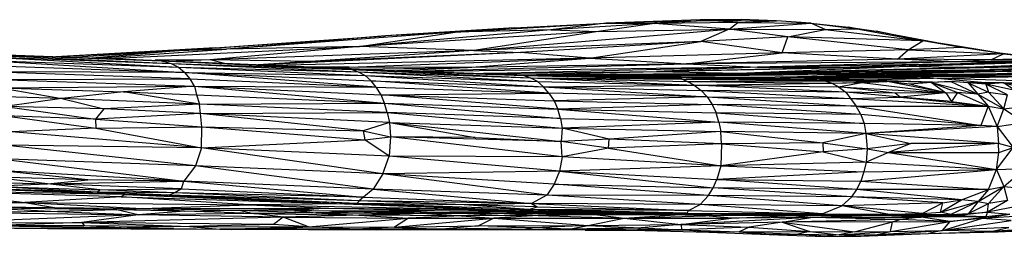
# Paper-space layout '_Frontal' of a CAD drawing. Header units: millimetres. Extents: x 71 to 679, y -2 to 78.
# Tile 9 of 10: x 547 to 635, y 1 to 20. Entities that reach past the tile are written whole.
import ezdxf

# ---------------------------------------------------------------- set-up
doc = ezdxf.new("R2010")
doc.units = ezdxf.units.MM

psp = doc.layouts.new('_Frontal')

# ---------------------------------------------------------------- linework, layer by layer
at = {"color": 7, "linetype": 'Continuous', "lineweight": 25}
for p, q in [((585.627, 18.811), (599.138, 19.647)), ((590.897, 19.212), (599.138, 19.647)), ((599.138, 19.647), (594.177, 19.023)), ((603.457, 19.61), (594.177, 19.023)), ((603.457, 19.61), (598.451, 18.887)), ((607.54, 19.936), (599.138, 19.647)), ((599.138, 19.647), (608.278, 19.859)), ((599.138, 19.647), (603.457, 19.61)), ((608.278, 19.859), (603.457, 19.61)), ((610.896, 19.693), (603.457, 19.61)), ((610.127, 19.095), (603.457, 19.61)), ((611.204, 19.947), (607.54, 19.936)), ((607.54, 19.936), (608.278, 19.859)), ((608.278, 19.859), (611.204, 19.947)), ((610.896, 19.693), (608.278, 19.859)), ((608.278, 19.859), (614.36, 19.837)), ((610.127, 19.095), (610.896, 19.693)), ((610.127, 19.095), (617.424, 19.642)), ((610.896, 19.693), (614.36, 19.837)), ((610.896, 19.693), (617.424, 19.642)), ((614.36, 19.837), (611.204, 19.947)), ((617.424, 19.642), (614.36, 19.837)), ((618.707, 19.058), (617.424, 19.642)), ((617.424, 19.642), (621.533, 19.139)), ((617.424, 19.642), (620.792, 19.263)), ((560.123, 17.124), (579.405, 18.487)), ((564.182, 17.43), (579.405, 18.487)), ((585.627, 18.811), (565.18, 17.316)), ((579.405, 18.487), (565.18, 17.316)), ((594.177, 19.023), (577.077, 17.537)), ((598.451, 18.887), (577.077, 17.537)), ((577.077, 17.537), (585.627, 18.811)), ((590.897, 19.212), (579.405, 18.487)), ((585.627, 18.811), (579.405, 18.487)), ((590.897, 19.212), (585.627, 18.811)), ((594.177, 19.023), (585.627, 18.811)), ((587.302, 17.185), (610.127, 19.095)), ((598.451, 18.887), (587.302, 17.185)), ((594.177, 19.023), (598.451, 18.887)), ((598.451, 18.887), (610.127, 19.095)), ((610.127, 19.095), (607.6, 17.99)), ((615.391, 18.421), (610.127, 19.095)), ((610.127, 19.095), (618.707, 19.058)), ((615.391, 18.421), (618.707, 19.058)), ((618.707, 19.058), (621.533, 19.139)), ((618.707, 19.058), (627.443, 18.049)), ((621.533, 19.139), (620.792, 19.263)), ((620.792, 19.263), (623.269, 18.905)), ((621.533, 19.139), (627.443, 18.049)), ((621.533, 19.139), (623.269, 18.905)), ((627.443, 18.049), (623.269, 18.905)), ((623.269, 18.905), (629.666, 17.715)), ((607.6, 17.99), (587.302, 17.185)), ((607.6, 17.99), (591.479, 16.99)), ((597.633, 16.495), (607.6, 17.99)), ((615.391, 18.421), (607.6, 17.99)), ((614.881, 16.96), (607.6, 17.99)), ((614.881, 16.96), (615.391, 18.421)), ((626.145, 17.251), (615.391, 18.421)), ((627.443, 18.049), (615.391, 18.421)), ((626.145, 17.251), (627.443, 18.049)), ((630.909, 17.454), (627.443, 18.049)), ((629.666, 17.715), (627.443, 18.049)), ((630.909, 17.454), (629.666, 17.715)), ((633.626, 17.077), (629.666, 17.715)), ((543.27, 16.81), (560.247, 16.025)), ((559.339, 16.243), (543.27, 16.81)), ((543.597, 16.848), (559.339, 16.243)), ((543.597, 16.848), (557.063, 16.383)), ((564.182, 17.43), (549.925, 16.63)), ((560.123, 17.124), (550.034, 16.626)), ((551.336, 16.581), (560.123, 17.124)), ((553.142, 16.519), (560.123, 17.124)), ((553.642, 16.501), (565.18, 17.316)), ((554.684, 16.466), (577.077, 17.537)), ((560.123, 17.124), (564.182, 17.43)), ((565.18, 17.316), (560.123, 17.124)), ((577.077, 17.537), (563.722, 16.347)), ((587.302, 17.185), (563.722, 16.347)), ((577.077, 17.537), (565.18, 17.316)), ((591.479, 16.99), (568.353, 15.893)), ((587.302, 17.185), (572.699, 16.191)), ((591.479, 16.99), (572.699, 16.191)), ((587.302, 17.185), (577.077, 17.537)), ((587.302, 17.185), (591.479, 16.99)), ((597.633, 16.495), (591.479, 16.99)), ((614.881, 16.96), (597.633, 16.495)), ((606.323, 15.998), (614.881, 16.96)), ((626.145, 17.251), (614.881, 16.96)), ((625.181, 16.412), (614.881, 16.96)), ((625.181, 16.412), (626.145, 17.251)), ((634.67, 16.885), (625.181, 16.412)), ((630.909, 17.454), (626.145, 17.251)), ((626.145, 17.251), (634.67, 16.885)), ((634.67, 16.885), (630.909, 17.454)), ((633.626, 17.077), (630.909, 17.454)), ((633.539, 16.361), (634.67, 16.885)), ((634.67, 16.885), (633.626, 17.077)), ((633.626, 17.077), (637.218, 16.623)), ((634.67, 16.885), (638.62, 16.478)), ((543.386, 16.621), (560.91, 15.682)), ((543.386, 16.621), (560.247, 16.025)), ((543.71, 16.292), (561.473, 15.22)), ((543.71, 16.292), (560.91, 15.682)), ((557.063, 16.383), (559.339, 16.243)), ((557.063, 16.383), (578.454, 15.453)), ((563.722, 16.347), (558.811, 16.307)), ((559.339, 16.243), (560.247, 16.025)), ((578.454, 15.453), (559.339, 16.243)), ((559.339, 16.243), (576.407, 15.493)), ((560.247, 16.025), (560.91, 15.682)), ((560.247, 16.025), (576.977, 15.286)), ((560.247, 16.025), (576.407, 15.493)), ((563.722, 16.347), (560.696, 16.225)), ((572.699, 16.191), (563.722, 16.347)), ((564.9, 16.043), (563.722, 16.347)), ((572.699, 16.191), (568.038, 15.906)), ((597.633, 16.495), (569.264, 15.853)), ((576.157, 15.697), (597.633, 16.495)), ((581.599, 15.346), (606.323, 15.998)), ((586.74, 15.645), (597.633, 16.495)), ((606.323, 15.998), (586.74, 15.645)), ((597.633, 16.495), (606.323, 15.998)), ((625.181, 16.412), (606.323, 15.998)), ((630.402, 16.175), (606.323, 15.998)), ((606.323, 15.998), (612.66, 15.697)), ((610.988, 15.164), (646.646, 15.958)), ((630.402, 16.175), (612.66, 15.697)), ((629.272, 15.972), (612.66, 15.697)), ((619.982, 15.701), (649.474, 16.562)), ((630.402, 16.175), (625.181, 16.412)), ((633.539, 16.361), (625.181, 16.412)), ((625.371, 15.746), (655.682, 16.674)), ((625.371, 15.746), (652.577, 16.667)), ((633.539, 16.361), (630.402, 16.175)), ((634.11, 16.113), (630.402, 16.175)), ((635.55, 16.156), (630.402, 16.175)), ((630.65, 15.665), (655.682, 16.674)), ((646.646, 15.958), (630.65, 15.665)), ((633.441, 15.472), (646.646, 15.958)), ((638.62, 16.478), (633.539, 16.361)), ((638.894, 16.253), (633.539, 16.361)), ((633.539, 16.361), (640.041, 16.287)), ((543.979, 15.84), (561.473, 15.22)), ((561.951, 14.653), (544.421, 15.263)), ((561.473, 15.22), (544.421, 15.263)), ((560.91, 15.682), (561.473, 15.22)), ((560.91, 15.682), (577.583, 14.944)), ((560.91, 15.682), (576.977, 15.286)), ((561.951, 14.653), (561.473, 15.22)), ((578.579, 13.903), (561.473, 15.22)), ((561.473, 15.22), (578.131, 14.477)), ((561.473, 15.22), (577.583, 14.944)), ((576.157, 15.697), (572.114, 15.729)), ((574.394, 15.63), (576.157, 15.697)), ((586.74, 15.645), (576.157, 15.697)), ((576.407, 15.493), (576.977, 15.286)), ((578.454, 15.453), (576.407, 15.493)), ((576.407, 15.493), (592.347, 14.74)), ((576.407, 15.493), (591.773, 14.948)), ((576.977, 15.286), (577.583, 14.944)), ((576.977, 15.286), (592.984, 14.396)), ((576.977, 15.286), (592.347, 14.74)), ((577.277, 15.504), (586.74, 15.645)), ((578.454, 15.453), (591.773, 14.948)), ((578.454, 15.453), (590.836, 15.032)), ((580.393, 15.387), (586.74, 15.645)), ((612.66, 15.697), (583.249, 15.29)), ((589.056, 15.119), (588.167, 15.123)), ((588.433, 15.113), (589.056, 15.119)), ((588.566, 15.109), (589.056, 15.119)), ((612.66, 15.697), (589.056, 15.119)), ((589.056, 15.119), (603.646, 15.296)), ((589.056, 15.119), (590.574, 15.041)), ((591.773, 14.948), (590.836, 15.032)), ((590.836, 15.032), (605.903, 14.615)), ((590.836, 15.032), (603.962, 14.719)), ((591.718, 15.011), (603.646, 15.296)), ((591.905, 15.006), (610.988, 15.164)), ((594.731, 14.939), (610.988, 15.164)), ((607.767, 15.027), (595.577, 14.919)), ((607.33, 15.02), (597.139, 14.882)), ((637.059, 15.476), (597.673, 14.869)), ((619.442, 15.126), (597.997, 14.861)), ((619.442, 15.126), (598.922, 14.839)), ((624.085, 15.058), (599.755, 14.819)), ((637.059, 15.476), (602.033, 14.939)), ((603.646, 15.296), (625.371, 15.746)), ((603.646, 15.296), (619.982, 15.701)), ((612.66, 15.697), (603.646, 15.296)), ((603.646, 15.296), (610.988, 15.164)), ((607.965, 15.03), (610.988, 15.164)), ((608.43, 15.037), (633.441, 15.472)), ((610.988, 15.164), (625.371, 15.746)), ((610.988, 15.164), (630.65, 15.665)), ((610.988, 15.164), (633.441, 15.472)), ((612.66, 15.697), (619.982, 15.701)), ((634.085, 15.088), (614.249, 14.807)), ((614.249, 14.807), (624.085, 15.058)), ((619.442, 15.126), (645.251, 15.494)), ((619.442, 15.126), (637.059, 15.476)), ((624.085, 15.058), (619.442, 15.126)), ((619.982, 15.701), (625.371, 15.746)), ((621.907, 14.841), (634.085, 15.088)), ((645.251, 15.494), (624.085, 15.058)), ((624.085, 15.058), (634.085, 15.088)), ((630.65, 15.665), (625.371, 15.746)), ((626.978, 14.846), (637.814, 15.093)), ((626.978, 14.846), (634.085, 15.088)), ((651.611, 15.72), (633.441, 15.472)), ((633.441, 15.472), (633.833, 15.426)), ((645.251, 15.494), (634.085, 15.088)), ((634.085, 15.088), (658.128, 15.479)), ((637.814, 15.093), (634.085, 15.088)), ((544.721, 14.599), (561.951, 14.653)), ((544.721, 14.599), (562.343, 13.984)), ((562.343, 13.984), (561.951, 14.653)), ((561.951, 14.653), (578.579, 13.903)), ((577.583, 14.944), (578.131, 14.477)), ((577.583, 14.944), (593.538, 13.928)), ((577.583, 14.944), (592.984, 14.396)), ((578.579, 13.903), (578.131, 14.477)), ((594.02, 13.348), (578.131, 14.477)), ((578.131, 14.477), (593.538, 13.928)), ((591.773, 14.948), (592.347, 14.74)), ((591.773, 14.948), (605.903, 14.615)), ((592.984, 14.396), (592.347, 14.74)), ((592.347, 14.74), (607.016, 14.071)), ((592.347, 14.74), (605.903, 14.615)), ((592.347, 14.74), (606.386, 14.41)), ((592.984, 14.396), (593.538, 13.928)), ((592.984, 14.396), (607.016, 14.071)), ((602.033, 14.939), (597.429, 14.875)), ((597.641, 14.87), (602.033, 14.939)), ((614.249, 14.807), (601.756, 14.772)), ((614.249, 14.807), (603.63, 14.727)), ((605.903, 14.615), (603.962, 14.719)), ((620.309, 14.521), (603.962, 14.719)), ((606.386, 14.41), (605.903, 14.615)), ((605.903, 14.615), (620.309, 14.521)), ((605.903, 14.615), (618.619, 14.474)), ((606.386, 14.41), (618.619, 14.474)), ((607.016, 14.071), (606.386, 14.41)), ((606.386, 14.41), (619.296, 14.265)), ((606.806, 14.684), (614.249, 14.807)), ((607.016, 14.071), (619.296, 14.265)), ((608.559, 14.663), (615.566, 14.716)), ((611.577, 14.627), (615.566, 14.716)), ((621.907, 14.841), (614.249, 14.807)), ((615.566, 14.716), (614.249, 14.807)), ((615.245, 14.582), (622.179, 14.563)), ((615.566, 14.716), (626.978, 14.846)), ((615.566, 14.716), (621.907, 14.841)), ((622.179, 14.563), (615.566, 14.716)), ((628.412, 14.694), (615.566, 14.716)), ((618.619, 14.474), (620.309, 14.521)), ((619.296, 14.265), (618.619, 14.474)), ((618.619, 14.474), (624.255, 14.41)), ((619.296, 14.265), (624.255, 14.41)), ((619.296, 14.265), (621.998, 14.304)), ((619.922, 13.924), (619.296, 14.265)), ((619.922, 13.924), (621.998, 14.304)), ((624.255, 14.41), (620.309, 14.521)), ((622.179, 14.563), (620.557, 14.514)), ((626.978, 14.846), (621.907, 14.841)), ((621.998, 14.304), (624.255, 14.41)), ((621.998, 14.304), (629.49, 13.381)), ((622.179, 14.563), (628.412, 14.694)), ((622.179, 14.563), (628.314, 14.369)), ((623.493, 14.444), (622.179, 14.563)), ((624.06, 14.444), (623.06, 14.443)), ((624.255, 14.41), (624.06, 14.444)), ((626.264, 14.174), (624.06, 14.444)), ((628.227, 14.329), (624.06, 14.444)), ((624.06, 14.444), (626.387, 14.427)), ((629.49, 13.381), (624.255, 14.41)), ((626.264, 14.174), (624.255, 14.41)), ((628.227, 14.329), (626.264, 14.174)), ((629.49, 13.381), (626.264, 14.174)), ((626.387, 14.427), (628.227, 14.329)), ((626.387, 14.427), (627.83, 14.358)), ((637.93, 14.863), (626.978, 14.846)), ((628.412, 14.694), (626.978, 14.846)), ((627.83, 14.358), (629.963, 14.407)), ((627.83, 14.358), (628.227, 14.329)), ((629.963, 14.407), (628.227, 14.329)), ((628.227, 14.329), (629.49, 13.381)), ((628.227, 14.329), (630.552, 13.417)), ((628.227, 14.329), (632.365, 13.274)), ((628.412, 14.694), (637.93, 14.863)), ((640.701, 14.324), (628.412, 14.694)), ((632.706, 14.329), (628.412, 14.694)), ((629.963, 14.407), (632.365, 13.274)), ((631.509, 14.296), (629.963, 14.407)), ((631.438, 14.301), (633.058, 14.337)), ((631.509, 14.296), (632.365, 13.274)), ((631.509, 14.296), (633.316, 13.451)), ((633.094, 14.174), (631.509, 14.296)), ((634.666, 14.291), (631.689, 14.282)), ((633.058, 14.337), (634.666, 14.291)), ((633.058, 14.337), (634.645, 14.295)), ((634.666, 14.291), (633.094, 14.174)), ((633.094, 14.174), (633.316, 13.451)), ((635.004, 13.211), (633.094, 14.174)), ((635.696, 13.611), (633.094, 14.174)), ((634.645, 14.295), (637.843, 14.313)), ((634.645, 14.295), (634.666, 14.291)), ((634.645, 14.295), (637.077, 14.139)), ((634.645, 14.295), (637.561, 14.29)), ((635.696, 13.611), (634.666, 14.291)), ((637.124, 13.616), (634.666, 14.291)), ((634.666, 14.291), (637.077, 14.139)), ((544.986, 13.851), (562.343, 13.984)), ((544.986, 13.851), (550.457, 12.879)), ((544.986, 13.851), (555.97, 13.482)), ((555.97, 13.482), (550.457, 12.879)), ((562.343, 13.984), (555.97, 13.482)), ((562.783, 12.389), (555.97, 13.482)), ((555.97, 13.482), (562.524, 13.212)), ((562.343, 13.984), (562.524, 13.212)), ((562.343, 13.984), (579.324, 12.456)), ((562.343, 13.984), (579.023, 13.217)), ((562.343, 13.984), (578.579, 13.903)), ((562.524, 13.212), (562.783, 12.389)), ((562.524, 13.212), (579.324, 12.456)), ((579.023, 13.217), (578.579, 13.903)), ((578.579, 13.903), (594.02, 13.348)), ((579.023, 13.217), (594.02, 13.348)), ((579.324, 12.456), (579.023, 13.217)), ((594.83, 11.912), (579.023, 13.217)), ((579.023, 13.217), (594.485, 12.672)), ((593.538, 13.928), (607.016, 14.071)), ((594.02, 13.348), (593.538, 13.928)), ((593.538, 13.928), (608.155, 13.026)), ((593.538, 13.928), (607.617, 13.608)), ((594.02, 13.348), (594.485, 12.672)), ((608.155, 13.026), (594.02, 13.348)), ((607.016, 14.071), (607.617, 13.608)), ((620.573, 13.456), (607.016, 14.071)), ((607.016, 14.071), (619.922, 13.924)), ((607.617, 13.608), (608.155, 13.026)), ((607.617, 13.608), (620.994, 12.873)), ((620.573, 13.456), (607.617, 13.608)), ((619.922, 13.924), (620.573, 13.456)), ((624.965, 13.374), (619.922, 13.924)), ((619.922, 13.924), (629.49, 13.381)), ((620.573, 13.456), (620.994, 12.873)), ((625.431, 13.014), (620.573, 13.456)), ((624.965, 13.374), (620.573, 13.456)), ((629.49, 13.381), (624.965, 13.374)), ((625.431, 13.014), (624.965, 13.374)), ((629.49, 13.381), (625.431, 13.014)), ((629.49, 13.381), (630.552, 13.417)), ((629.49, 13.381), (630.007, 12.617)), ((630.552, 13.417), (630.007, 12.617)), ((630.552, 13.417), (633.304, 12.184)), ((632.365, 13.274), (630.552, 13.417)), ((633.316, 13.451), (632.365, 13.274)), ((632.365, 13.274), (633.304, 12.184)), ((632.365, 13.274), (634.681, 11.949)), ((633.316, 13.451), (634.681, 11.949)), ((633.316, 13.451), (635.004, 13.211)), ((634.681, 11.949), (635.004, 13.211)), ((550.457, 12.879), (545.302, 13.021)), ((550.457, 12.879), (545.394, 12.178)), ((550.457, 12.879), (554.238, 11.947)), ((562.783, 12.389), (550.457, 12.879)), ((562.783, 12.389), (554.238, 11.947)), ((562.783, 12.389), (579.324, 12.456)), ((562.875, 11.534), (562.783, 12.389)), ((579.57, 11.633), (562.783, 12.389)), ((579.57, 11.633), (579.324, 12.456)), ((579.324, 12.456), (595.042, 11.098)), ((579.324, 12.456), (594.83, 11.912)), ((608.155, 13.026), (594.485, 12.672)), ((594.485, 12.672), (594.83, 11.912)), ((594.485, 12.672), (608.599, 12.352)), ((608.599, 12.352), (594.83, 11.912)), ((608.155, 13.026), (608.599, 12.352)), ((608.155, 13.026), (621.488, 12.205)), ((608.155, 13.026), (620.994, 12.873)), ((608.599, 12.352), (608.964, 11.595)), ((621.919, 11.448), (608.599, 12.352)), ((621.488, 12.205), (608.599, 12.352)), ((620.994, 12.873), (625.431, 13.014)), ((620.994, 12.873), (621.488, 12.205)), ((620.994, 12.873), (633.304, 12.184)), ((625.431, 13.014), (633.304, 12.184)), ((630.007, 12.617), (625.431, 13.014)), ((630.007, 12.617), (633.304, 12.184)), ((545.394, 12.178), (553.492, 11.033)), ((554.238, 11.947), (545.394, 12.178)), ((554.238, 11.947), (553.492, 11.033)), ((562.875, 11.534), (553.492, 11.033)), ((562.875, 11.534), (554.238, 11.947)), ((562.875, 11.534), (579.57, 11.633)), ((562.996, 10.351), (562.875, 11.534)), ((577.426, 9.999), (562.875, 11.534)), ((579.766, 10.734), (562.875, 11.534)), ((579.57, 11.633), (579.766, 10.734)), ((579.57, 11.633), (595.193, 10.236)), ((595.042, 11.098), (579.57, 11.633)), ((595.042, 11.098), (594.83, 11.912)), ((594.83, 11.912), (609.216, 10.767)), ((594.83, 11.912), (608.964, 11.595)), ((609.216, 10.767), (608.964, 11.595)), ((608.964, 11.595), (622.207, 10.628)), ((621.919, 11.448), (608.964, 11.595)), ((621.919, 11.448), (621.488, 12.205)), ((621.488, 12.205), (632.64, 10.458)), ((621.488, 12.205), (633.304, 12.184)), ((621.919, 11.448), (622.207, 10.628)), ((632.64, 10.458), (621.919, 11.448)), ((633.304, 12.184), (632.64, 10.458)), ((633.304, 12.184), (634.095, 10.382)), ((633.304, 12.184), (634.681, 11.949)), ((634.095, 10.382), (634.681, 11.949)), ((634.681, 11.949), (636.151, 12.142)), ((634.681, 11.949), (636.524, 10.733)), ((545.401, 11.331), (553.523, 10.221)), ((553.492, 11.033), (545.401, 11.331)), ((553.492, 11.033), (553.523, 10.221)), ((553.492, 11.033), (562.996, 10.351)), ((579.766, 10.734), (577.426, 9.999)), ((579.766, 10.734), (579.86, 9.457)), ((579.766, 10.734), (587.431, 9.398)), ((579.766, 10.734), (595.114, 9.033)), ((579.766, 10.734), (595.193, 10.236)), ((595.042, 11.098), (595.193, 10.236)), ((595.042, 11.098), (609.216, 10.767)), ((609.216, 10.767), (595.193, 10.236)), ((609.216, 10.767), (609.39, 9.919)), ((622.354, 9.751), (609.216, 10.767)), ((622.207, 10.628), (609.216, 10.767)), ((622.207, 10.628), (622.354, 9.751)), ((632.64, 10.458), (622.207, 10.628)), ((634.095, 10.382), (636.524, 10.733)), ((553.523, 10.221), (545.986, 9.908)), ((562.954, 8.452), (545.986, 9.908)), ((553.523, 10.221), (562.996, 10.351)), ((553.523, 10.221), (562.954, 8.452)), ((562.954, 8.452), (562.996, 10.351)), ((562.996, 10.351), (577.569, 9.186)), ((562.996, 10.351), (577.426, 9.999)), ((577.426, 9.999), (577.569, 9.186)), ((577.426, 9.999), (579.86, 9.457)), ((595.193, 10.236), (595.114, 9.033)), ((599.414, 9.232), (595.193, 10.236)), ((595.193, 10.236), (609.39, 9.919)), ((609.39, 9.919), (599.414, 9.232)), ((609.45, 8.83), (609.39, 9.919)), ((609.39, 9.919), (618.516, 8.904)), ((622.354, 9.751), (609.39, 9.919)), ((622.354, 9.751), (618.516, 8.904)), ((632.64, 10.458), (622.354, 9.751)), ((634.095, 10.382), (622.354, 9.751)), ((622.354, 9.751), (622.484, 8.37)), ((622.354, 9.751), (626.366, 8.853)), ((634.227, 8.861), (622.354, 9.751)), ((634.095, 10.382), (632.64, 10.458)), ((634.095, 10.382), (634.227, 8.861)), ((634.095, 10.382), (635.535, 8.503)), ((562.954, 8.452), (577.569, 9.186)), ((577.569, 9.186), (579.86, 9.457)), ((579.735, 7.716), (577.569, 9.186)), ((579.86, 9.457), (579.735, 7.716)), ((595.114, 9.033), (579.86, 9.457)), ((587.431, 9.398), (579.86, 9.457)), ((595.215, 7.657), (579.86, 9.457)), ((587.431, 9.398), (595.114, 9.033)), ((599.414, 9.232), (595.114, 9.033)), ((595.215, 7.657), (595.114, 9.033)), ((599.359, 8.43), (595.114, 9.033)), ((599.359, 8.43), (599.414, 9.232)), ((609.45, 8.83), (599.359, 8.43)), ((609.45, 8.83), (599.414, 9.232)), ((609.45, 8.83), (609.403, 6.857)), ((618.516, 8.904), (609.45, 8.83)), ((609.45, 8.83), (618.523, 8.093)), ((618.516, 8.904), (618.523, 8.093)), ((618.516, 8.904), (622.484, 8.37)), ((626.366, 8.853), (622.484, 8.37)), ((634.227, 8.861), (624.374, 8.058)), ((626.366, 8.853), (624.374, 8.058)), ((634.227, 8.861), (626.366, 8.853)), ((634.228, 8.052), (634.227, 8.861)), ((635.535, 8.503), (634.227, 8.861)), ((562.954, 8.452), (545.304, 8.709)), ((562.436, 6.863), (545.304, 8.709)), ((562.954, 8.452), (562.436, 6.863)), ((579.163, 6.127), (562.954, 8.452)), ((579.735, 7.716), (562.954, 8.452)), ((599.359, 8.43), (595.215, 7.657)), ((599.359, 8.43), (609.403, 6.857)), ((618.523, 8.093), (609.403, 6.857)), ((622.484, 8.37), (618.523, 8.093)), ((618.523, 8.093), (622.379, 7.18)), ((622.484, 8.37), (622.379, 7.18)), ((624.374, 8.058), (622.379, 7.18)), ((622.484, 8.37), (624.374, 8.058)), ((624.374, 8.058), (634.03, 6.516)), ((624.374, 8.058), (634.228, 8.052)), ((634.03, 6.516), (635.535, 8.503)), ((634.03, 6.516), (634.228, 8.052)), ((634.228, 8.052), (635.535, 8.503)), ((562.436, 6.863), (544.922, 7.487)), ((544.922, 7.487), (561.369, 5.48)), ((579.163, 6.127), (579.735, 7.716)), ((595.215, 7.657), (579.735, 7.716)), ((594.967, 6.369), (579.735, 7.716)), ((595.215, 7.657), (594.967, 6.369)), ((609.403, 6.857), (595.215, 7.657)), ((622.379, 7.18), (609.403, 6.857)), ((622.379, 7.18), (622.185, 6.308)), ((622.379, 7.18), (634.03, 6.516)), ((561.369, 5.48), (544.557, 6.441)), ((552.798, 5.593), (544.557, 6.441)), ((562.436, 6.863), (561.369, 5.48)), ((579.163, 6.127), (562.436, 6.863)), ((578.317, 4.768), (562.436, 6.863)), ((594.967, 6.369), (579.163, 6.127)), ((594.967, 6.369), (594.497, 5.215)), ((609.403, 6.857), (594.967, 6.369)), ((594.967, 6.369), (609.043, 5.631)), ((594.967, 6.369), (608.709, 4.873)), ((609.403, 6.857), (609.043, 5.631)), ((622.185, 6.308), (609.043, 5.631)), ((609.403, 6.857), (622.185, 6.308)), ((621.907, 5.487), (634.03, 6.516)), ((622.185, 6.308), (621.907, 5.487)), ((622.185, 6.308), (634.03, 6.516)), ((633.327, 4.726), (634.03, 6.516)), ((634.03, 6.516), (636.554, 6.597)), ((634.03, 6.516), (634.681, 4.99)), ((634.681, 4.99), (636.554, 6.597)), ((543.769, 5.387), (549.194, 5.242)), ((552.798, 5.593), (544.084, 5.864)), ((549.194, 5.242), (544.084, 5.864)), ((549.194, 5.242), (552.798, 5.593)), ((549.194, 5.242), (561.369, 5.48)), ((561.369, 5.48), (552.798, 5.593)), ((561.175, 4.775), (561.369, 5.48)), ((578.317, 4.768), (561.369, 5.48)), ((561.369, 5.48), (577.443, 4.044)), ((579.163, 6.127), (578.317, 4.768)), ((593.84, 4.226), (579.163, 6.127)), ((594.497, 5.215), (579.163, 6.127)), ((608.709, 4.873), (609.043, 5.631)), ((609.043, 5.631), (621.907, 5.487)), ((621.542, 4.737), (609.043, 5.631)), ((621.542, 4.737), (621.907, 5.487)), ((621.907, 5.487), (633.327, 4.726)), ((556.116, 4.289), (538.54, 4.589)), ((538.54, 4.589), (547.17, 3.567)), ((555.781, 4.066), (538.54, 4.589)), ((556.116, 4.289), (542.217, 4.848)), ((553.625, 4.48), (542.217, 4.848)), ((556.116, 4.289), (543.342, 4.736)), ((543.828, 5.031), (549.194, 5.242)), ((553.625, 4.48), (543.828, 5.031)), ((543.828, 5.031), (553.861, 4.705)), ((553.861, 4.705), (549.194, 5.242)), ((561.175, 4.775), (549.194, 5.242)), ((553.625, 4.48), (553.861, 4.705)), ((556.116, 4.289), (553.625, 4.48)), ((560.561, 4.429), (553.625, 4.48)), ((560.036, 4.217), (553.625, 4.48)), ((553.861, 4.705), (561.175, 4.775)), ((560.561, 4.429), (553.861, 4.705)), ((560.561, 4.429), (560.036, 4.217)), ((561.175, 4.775), (560.561, 4.429)), ((577.443, 4.044), (560.561, 4.429)), ((577.049, 3.702), (560.561, 4.429)), ((561.175, 4.775), (577.443, 4.044)), ((578.317, 4.768), (577.443, 4.044)), ((593.84, 4.226), (578.317, 4.768)), ((578.317, 4.768), (592.46, 3.48)), ((594.497, 5.215), (593.84, 4.226)), ((594.497, 5.215), (608.709, 4.873)), ((608.284, 4.2), (594.497, 5.215)), ((608.284, 4.2), (608.709, 4.873)), ((621.542, 4.737), (608.709, 4.873)), ((621.088, 4.061), (608.709, 4.873)), ((621.088, 4.061), (621.542, 4.737)), ((633.327, 4.726), (621.542, 4.737)), ((630.895, 3.814), (621.542, 4.737)), ((630.895, 3.814), (633.327, 4.726)), ((632.383, 3.649), (634.681, 4.99)), ((633.327, 4.726), (632.383, 3.649)), ((633.327, 4.726), (634.681, 4.99)), ((633.328, 3.473), (634.681, 4.99)), ((634.681, 4.99), (635.974, 4.884)), ((634.681, 4.99), (635.022, 3.732)), ((534.608, 3.572), (547.17, 3.567)), ((534.894, 3.295), (547.17, 3.567)), ((555.781, 4.066), (547.17, 3.567)), ((547.17, 3.567), (567.192, 3.348)), ((547.17, 3.567), (557.681, 3.017)), ((547.17, 3.567), (549.829, 3.125)), ((556.116, 4.289), (555.781, 4.066)), ((555.781, 4.066), (575.75, 3.44)), ((567.192, 3.348), (555.781, 4.066)), ((560.036, 4.217), (556.116, 4.289)), ((576.834, 3.475), (556.116, 4.289)), ((556.116, 4.289), (575.75, 3.44)), ((576.834, 3.475), (560.036, 4.217)), ((577.049, 3.702), (560.036, 4.217)), ((577.049, 3.702), (576.834, 3.475)), ((577.443, 4.044), (577.049, 3.702)), ((592.46, 3.48), (577.049, 3.702)), ((586.443, 3.343), (577.049, 3.702)), ((577.443, 4.044), (592.46, 3.48)), ((593.84, 4.226), (592.46, 3.48)), ((608.284, 4.2), (593.84, 4.226)), ((607.555, 3.376), (593.84, 4.226)), ((607.555, 3.376), (608.284, 4.2)), ((621.088, 4.061), (608.284, 4.2)), ((620.197, 3.252), (608.284, 4.2)), ((620.197, 3.252), (621.088, 4.061)), ((629.23, 3.536), (620.197, 3.252)), ((630.895, 3.814), (621.088, 4.061)), ((629.23, 3.536), (621.088, 4.061)), ((627.401, 2.586), (629.23, 3.536)), ((629.021, 2.702), (630.895, 3.814)), ((629.021, 2.702), (632.383, 3.649)), ((629.021, 2.702), (629.23, 3.536)), ((629.23, 3.536), (630.895, 3.814)), ((632.383, 3.649), (629.955, 2.486)), ((632.383, 3.649), (630.895, 3.814)), ((632.383, 3.649), (631.53, 2.585)), ((632.383, 3.649), (633.328, 3.473)), ((635.022, 3.732), (633.239, 2.686)), ((635.022, 3.732), (633.328, 3.473)), ((534.894, 3.295), (549.829, 3.125)), ((550.076, 2.747), (542.204, 2.676)), ((542.204, 2.676), (557.304, 2.469)), ((549.829, 3.125), (544.476, 3.052)), ((555.377, 2.897), (544.476, 3.052)), ((544.476, 3.052), (550.076, 2.747)), ((549.829, 3.125), (557.681, 3.017)), ((549.829, 3.125), (555.377, 2.897)), ((555.377, 2.897), (550.076, 2.747)), ((550.076, 2.747), (557.304, 2.469)), ((555.377, 2.897), (557.681, 3.017)), ((561.436, 2.801), (555.377, 2.897)), ((557.304, 2.469), (555.377, 2.897)), ((561.436, 2.801), (557.304, 2.469)), ((557.681, 3.017), (567.192, 3.348)), ((557.681, 3.017), (574.311, 3.041)), ((557.681, 3.017), (566.314, 2.879)), ((561.436, 2.801), (557.681, 3.017)), ((561.436, 2.801), (566.314, 2.879)), ((567.625, 2.567), (561.436, 2.801)), ((566.314, 2.879), (574.311, 3.041)), ((571.28, 2.832), (566.314, 2.879)), ((566.314, 2.879), (573.194, 2.644)), ((566.314, 2.879), (567.625, 2.567)), ((575.75, 3.44), (567.192, 3.348)), ((567.192, 3.348), (590.193, 2.911)), ((567.192, 3.348), (574.311, 3.041)), ((573.194, 2.644), (567.625, 2.567)), ((574.311, 3.041), (571.28, 2.832)), ((571.28, 2.832), (585.127, 2.825)), ((577.496, 2.741), (571.28, 2.832)), ((571.28, 2.832), (573.194, 2.644)), ((577.496, 2.741), (573.194, 2.644)), ((573.194, 2.644), (583.096, 2.59)), ((573.194, 2.644), (577.02, 2.431)), ((574.311, 3.041), (590.193, 2.911)), ((574.311, 3.041), (585.127, 2.825)), ((576.834, 3.475), (575.75, 3.44)), ((575.75, 3.44), (590.193, 2.911)), ((586.443, 3.343), (576.834, 3.475)), ((576.834, 3.475), (590.193, 2.911)), ((592.232, 2.943), (576.834, 3.475)), ((585.127, 2.825), (577.496, 2.741)), ((577.496, 2.741), (605.622, 2.564)), ((590.026, 2.582), (577.496, 2.741)), ((577.496, 2.741), (583.096, 2.59)), ((585.127, 2.825), (590.193, 2.911)), ((599.82, 2.661), (585.127, 2.825)), ((585.127, 2.825), (605.622, 2.564)), ((592.46, 3.48), (586.443, 3.343)), ((592.232, 2.943), (586.443, 3.343)), ((592.958, 3.165), (586.443, 3.343)), ((590.193, 2.911), (592.232, 2.943)), ((590.193, 2.911), (599.82, 2.661)), ((592.232, 2.943), (592.958, 3.165)), ((599.82, 2.661), (592.232, 2.943)), ((606.506, 2.837), (592.232, 2.943)), ((606.372, 2.615), (592.232, 2.943)), ((592.46, 3.48), (592.958, 3.165)), ((607.555, 3.376), (592.46, 3.48)), ((592.46, 3.48), (606.506, 2.837)), ((592.958, 3.165), (606.506, 2.837)), ((599.82, 2.661), (606.372, 2.615)), ((605.622, 2.564), (599.82, 2.661)), ((606.372, 2.615), (606.506, 2.837)), ((606.506, 2.837), (607.555, 3.376)), ((606.506, 2.837), (618.459, 2.556)), ((620.197, 3.252), (607.555, 3.376)), ((618.459, 2.556), (607.555, 3.376)), ((618.459, 2.556), (620.197, 3.252)), ((624.316, 2.512), (620.197, 3.252)), ((627.401, 2.586), (620.197, 3.252)), ((626.178, 2.485), (629.021, 2.702)), ((627.401, 2.586), (629.021, 2.702)), ((629.955, 2.486), (629.021, 2.702)), ((633.239, 2.686), (630.448, 2.369)), ((631.53, 2.585), (633.328, 3.473)), ((631.53, 2.585), (633.239, 2.686)), ((633.097, 2.286), (633.239, 2.686)), ((633.239, 2.686), (633.328, 3.473)), ((636.152, 3.276), (633.239, 2.686)), ((633.239, 2.686), (635.228, 2.519)), ((557.304, 2.469), (539.748, 1.729)), ((539.748, 1.729), (552.257, 1.785)), ((552.257, 1.785), (544.113, 1.488)), ((557.304, 2.469), (552.257, 1.785)), ((570.253, 2.248), (552.257, 1.785)), ((552.257, 1.785), (552.481, 1.499)), ((569.4, 1.596), (552.257, 1.785)), ((552.257, 1.785), (561.892, 1.425)), ((567.625, 2.567), (557.304, 2.469)), ((570.253, 2.248), (557.304, 2.469)), ((570.253, 2.248), (567.625, 2.567)), ((567.625, 2.567), (577.02, 2.431)), ((570.253, 2.248), (569.4, 1.596)), ((577.02, 2.431), (570.253, 2.248)), ((570.253, 2.248), (581.46, 2.15)), ((572.538, 1.371), (570.253, 2.248)), ((572.538, 1.371), (581.46, 2.15)), ((583.096, 2.59), (577.02, 2.431)), ((586.215, 2.379), (577.02, 2.431)), ((577.02, 2.431), (581.46, 2.15)), ((580.224, 1.349), (589.087, 2.154)), ((581.46, 2.15), (580.224, 1.349)), ((586.215, 2.379), (581.46, 2.15)), ((581.46, 2.15), (589.087, 2.154)), ((590.026, 2.582), (583.096, 2.59)), ((583.096, 2.59), (586.215, 2.379)), ((590.026, 2.582), (586.215, 2.379)), ((593.068, 2.404), (586.215, 2.379)), ((586.215, 2.379), (589.087, 2.154)), ((589.087, 2.154), (587.731, 1.482)), ((593.068, 2.404), (589.087, 2.154)), ((589.087, 2.154), (600.75, 2.147)), ((589.087, 2.154), (597.49, 1.488)), ((602.069, 2.564), (590.026, 2.582)), ((590.026, 2.582), (605.622, 2.564)), ((590.026, 2.582), (593.068, 2.404)), ((596.564, 2.539), (590.026, 2.582)), ((596.564, 2.539), (593.068, 2.404)), ((598.357, 2.469), (593.068, 2.404)), ((593.068, 2.404), (600.75, 2.147)), ((602.069, 2.564), (596.564, 2.539)), ((598.357, 2.469), (596.564, 2.539)), ((597.49, 1.488), (600.75, 2.147)), ((602.069, 2.564), (598.357, 2.469)), ((605.318, 2.459), (598.357, 2.469)), ((598.357, 2.469), (600.75, 2.147)), ((600.75, 2.147), (605.318, 2.459)), ((600.75, 2.147), (608.009, 2.358)), ((600.75, 2.147), (610.346, 2.173)), ((600.75, 2.147), (605.823, 1.59)), ((605.622, 2.564), (602.069, 2.564)), ((618.459, 2.556), (602.069, 2.564)), ((605.318, 2.459), (602.069, 2.564)), ((605.318, 2.459), (610.29, 2.56)), ((611.484, 2.527), (605.318, 2.459)), ((608.009, 2.358), (605.318, 2.459)), ((605.622, 2.564), (606.372, 2.615)), ((605.622, 2.564), (618.459, 2.556)), ((617.441, 2.209), (605.823, 1.59)), ((605.823, 1.59), (610.346, 2.173)), ((614.869, 1.8), (605.823, 1.59)), ((606.372, 2.615), (618.459, 2.556)), ((608.009, 2.358), (611.484, 2.527)), ((615.836, 2.402), (608.009, 2.358)), ((610.346, 2.173), (608.009, 2.358)), ((610.346, 2.173), (615.836, 2.402)), ((617.441, 2.209), (610.346, 2.173)), ((611.306, 2.559), (611.484, 2.527)), ((611.484, 2.527), (619.978, 2.512)), ((615.836, 2.402), (611.484, 2.527)), ((614.869, 1.8), (611.929, 1.34)), ((613.89, 2.558), (619.978, 2.512)), ((614.869, 1.8), (617.441, 2.209)), ((625.4, 2.046), (614.869, 1.8)), ((624.743, 1.821), (614.869, 1.8)), ((614.869, 1.8), (621.349, 0.94)), ((614.869, 1.8), (617.351, 0.957)), ((615.836, 2.402), (619.978, 2.512)), ((615.836, 2.402), (622.909, 2.412)), ((615.836, 2.402), (617.441, 2.209)), ((617.441, 2.209), (622.909, 2.412)), ((617.441, 2.209), (627.311, 2.247)), ((625.4, 2.046), (617.441, 2.209)), ((618.459, 2.556), (624.316, 2.512)), ((618.459, 2.556), (619.978, 2.512)), ((619.978, 2.512), (624.316, 2.512)), ((626.178, 2.485), (619.978, 2.512)), ((622.909, 2.412), (619.978, 2.512)), ((621.349, 0.94), (624.743, 1.821)), ((622.909, 2.412), (626.178, 2.485)), ((622.909, 2.412), (628.942, 2.398)), ((627.311, 2.247), (622.909, 2.412)), ((626.178, 2.485), (623.634, 2.512)), ((624.316, 2.512), (627.401, 2.586)), ((624.556, 0.975), (629.888, 1.872)), ((624.556, 0.975), (624.743, 1.821)), ((624.743, 1.821), (625.4, 2.046)), ((624.743, 1.821), (629.888, 1.872)), ((627.311, 2.247), (625.4, 2.046)), ((629.888, 1.872), (625.4, 2.046)), ((627.401, 2.586), (626.178, 2.485)), ((626.178, 2.485), (629.955, 2.486)), ((626.178, 2.485), (628.942, 2.398)), ((628.942, 2.398), (627.311, 2.247)), ((630.448, 2.369), (627.311, 2.247)), ((633.097, 2.286), (627.311, 2.247)), ((629.888, 1.872), (627.311, 2.247)), ((628.942, 2.398), (631.53, 2.585)), ((628.942, 2.398), (629.955, 2.486)), ((630.448, 2.369), (628.942, 2.398)), ((629.203, 1.043), (632.699, 2.13)), ((629.203, 1.043), (635.343, 1.939)), ((629.203, 1.043), (629.888, 1.872)), ((629.888, 1.872), (633.097, 2.286)), ((632.699, 2.13), (629.888, 1.872)), ((629.955, 2.486), (631.53, 2.585)), ((630.448, 2.369), (631.53, 2.585)), ((633.097, 2.286), (630.448, 2.369)), ((632.699, 2.13), (635.228, 2.519)), ((636.644, 2.354), (632.699, 2.13)), ((632.699, 2.13), (633.097, 2.286)), ((635.343, 1.939), (632.699, 2.13)), ((635.228, 2.519), (633.097, 2.286)), ((544.113, 1.488), (552.481, 1.499)), ((544.113, 1.488), (556.312, 1.305)), ((544.647, 1.283), (549.176, 1.228)), ((546.238, 1.275), (556.312, 1.305)), ((546.238, 1.275), (549.176, 1.228)), ((556.312, 1.305), (549.176, 1.228)), ((549.176, 1.228), (558.103, 1.206)), ((552.481, 1.499), (561.892, 1.425)), ((552.481, 1.499), (556.312, 1.305)), ((561.892, 1.425), (556.312, 1.305)), ((556.312, 1.305), (564.599, 1.168)), ((556.312, 1.305), (558.103, 1.206)), ((556.627, 1.21), (558.775, 1.191)), ((558.103, 1.206), (564.599, 1.168)), ((558.103, 1.206), (558.775, 1.191)), ((558.775, 1.191), (564.599, 1.168)), ((565.669, 1.137), (558.775, 1.191)), ((569.4, 1.596), (561.892, 1.425)), ((561.892, 1.425), (572.538, 1.371)), ((561.892, 1.425), (564.599, 1.168)), ((564.599, 1.168), (572.538, 1.371)), ((568.905, 1.172), (564.599, 1.168)), ((564.599, 1.168), (565.669, 1.137)), ((568.905, 1.172), (565.669, 1.137)), ((572.524, 1.109), (565.669, 1.137)), ((568.905, 1.172), (572.538, 1.371)), ((576.806, 1.174), (568.905, 1.172)), ((572.524, 1.109), (568.905, 1.172)), ((572.538, 1.371), (569.4, 1.596)), ((576.806, 1.174), (572.524, 1.109)), ((578.622, 1.114), (572.524, 1.109)), ((572.538, 1.371), (580.224, 1.349)), ((576.806, 1.174), (572.538, 1.371)), ((580.224, 1.349), (576.806, 1.174)), ((584.473, 1.184), (576.806, 1.174)), ((576.806, 1.174), (578.622, 1.114)), ((584.473, 1.184), (578.622, 1.114)), ((583.907, 1.119), (578.622, 1.114)), ((580.224, 1.349), (587.731, 1.482)), ((580.224, 1.349), (584.473, 1.184)), ((584.473, 1.184), (583.907, 1.119)), ((591.723, 1.128), (583.907, 1.119)), ((589.713, 1.119), (583.907, 1.119)), ((587.731, 1.482), (584.473, 1.184)), ((592.716, 1.306), (584.473, 1.184)), ((591.723, 1.128), (584.473, 1.184)), ((587.731, 1.482), (597.49, 1.488)), ((592.716, 1.306), (587.731, 1.482)), ((591.723, 1.128), (589.713, 1.119)), ((592.716, 1.306), (591.723, 1.128)), ((595.818, 1.168), (591.723, 1.128)), ((597.249, 1.087), (591.723, 1.128)), ((597.49, 1.488), (592.716, 1.306)), ((595.818, 1.168), (592.716, 1.306)), ((595.818, 1.168), (597.49, 1.488)), ((602.261, 1.3), (595.818, 1.168)), ((597.249, 1.087), (595.818, 1.168)), ((601.945, 1.142), (595.818, 1.168)), ((595.818, 1.168), (602.586, 1.051)), ((597.249, 1.087), (602.586, 1.051)), ((597.49, 1.488), (605.823, 1.59)), ((597.49, 1.488), (602.261, 1.3)), ((601.945, 1.142), (602.261, 1.3)), ((602.586, 1.051), (601.945, 1.142)), ((605.902, 1.127), (601.945, 1.142)), ((605.823, 1.59), (602.261, 1.3)), ((602.261, 1.3), (605.902, 1.127)), ((602.586, 1.051), (605.902, 1.127)), ((602.586, 1.051), (608.315, 0.91)), ((605.823, 1.59), (605.902, 1.127)), ((605.823, 1.59), (611.929, 1.34)), ((611.929, 1.34), (605.902, 1.127)), ((605.902, 1.127), (611.031, 0.921)), ((608.315, 0.91), (605.902, 1.127)), ((611.031, 0.921), (608.315, 0.91)), ((608.315, 0.91), (613.701, 0.697)), ((611.929, 1.34), (611.031, 0.921)), ((611.031, 0.921), (617.351, 0.957)), ((611.031, 0.921), (616.273, 0.734)), ((611.031, 0.921), (613.701, 0.697)), ((611.929, 1.34), (617.351, 0.957)), ((617.351, 0.957), (616.273, 0.734)), ((617.351, 0.957), (621.349, 0.94)), ((617.351, 0.957), (619.97, 0.66)), ((619.97, 0.66), (624.556, 0.975)), ((621.349, 0.94), (619.97, 0.66)), ((621.349, 0.94), (624.556, 0.975)), ((623.37, 0.693), (629.203, 1.043)), ((623.37, 0.693), (624.556, 0.975)), ((624.556, 0.975), (629.203, 1.043)), ((629.203, 1.043), (627.955, 0.777)), ((627.955, 0.777), (633.527, 0.969)), ((629.079, 0.81), (633.527, 0.969)), ((629.079, 0.81), (634.19, 0.95)), ((635.13, 1.32), (629.203, 1.043)), ((633.527, 0.969), (629.203, 1.043)), ((633.527, 0.969), (635.13, 1.32)), ((633.527, 0.969), (637.41, 1.25)), ((636.031, 1.108), (633.527, 0.969)), ((634.19, 0.95), (633.527, 0.969)), ((634.19, 0.95), (639.265, 1.137)), ((634.19, 0.95), (636.031, 1.108)), ((613.701, 0.697), (616.273, 0.734)), ((613.701, 0.697), (618.663, 0.53)), ((616.273, 0.734), (619.97, 0.66)), ((618.663, 0.53), (616.273, 0.734)), ((619.97, 0.66), (618.663, 0.53)), ((618.663, 0.53), (621.915, 0.544)), ((619.97, 0.66), (623.37, 0.693)), ((619.97, 0.66), (621.915, 0.544)), ((621.915, 0.544), (627.955, 0.777)), ((621.915, 0.544), (623.37, 0.693)), ((623.37, 0.693), (627.955, 0.777)), ((627.955, 0.777), (629.079, 0.81))]:
    psp.add_line(p, q, dxfattribs=at)

doc.saveas('drawing.dxf')
